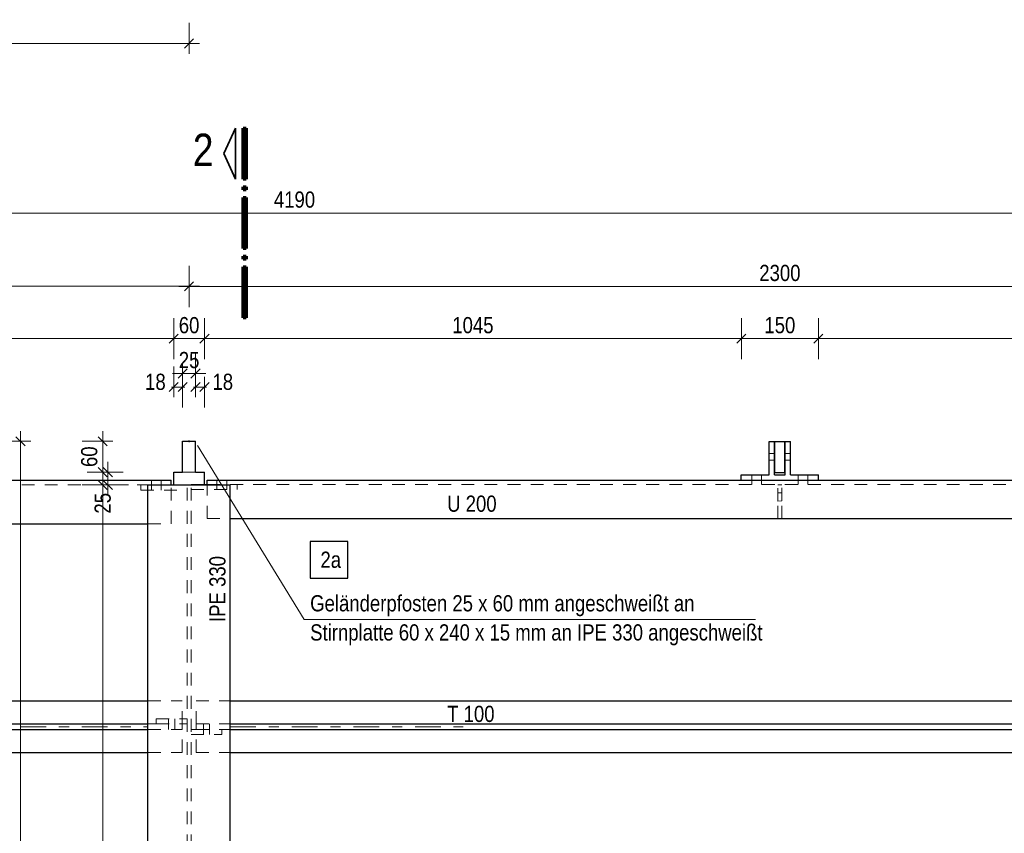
# Model space of a CAD drawing. Header units: millimetres. Extents: x 0 to 96, y -6 to 70.6.
# Tile 93 of 138: x 34.2 to 43.8, y 25.7 to 33.7. Entities that reach past the tile are written whole.
import ezdxf

# ---------------------------------------------------------------- set-up
doc = ezdxf.new("R2010")
doc.units = ezdxf.units.MM
doc.linetypes.add('DASHDOT', pattern=[1, 0.5, -0.25, 0, -0.25])
doc.linetypes.add('HIDDEN', pattern=[0.375, 0.25, -0.125])
doc.layers.add('Achsen', color=7, linetype='Continuous', lineweight=20)
doc.styles.add('Arial Narrow', font='ARIALN.TTF')
doc.dimstyles.new('Arch_Strakon_dimstyle', dxfattribs={"dimtxt": 15.75, "dimasz": 1, "dimexe": 1.25, "dimexo": 0.0625, "dimgap": 1, "dimtad": 0, "dimdec": 3, "dimzin": 12, "dimdsep": 46, "dimtxsty": 'Arial Narrow', "dimblk": 'Arrowhead_Tick', "dimsah": 1, "dimcen": 0, "dimse1": 1, "dimse2": 1, "dimclrd": 6, "dimclrt": 2, "dimazin": 0, "dimtfac": 1, "dimtdec": 4, "dimtmove": 0, "dimatfit": 3, "dimldrblk": 'NONE', "dimfxl": 1, "dimtvp": 1, "dimtolj": 1, "dimtzin": 0, "dimlwd": 13, "dimarcsym": 2})

# ---------------------------------------------------------------- blocks, each defined once
blk = doc.blocks.new('Arrowhead_Tick')
at = {"color": 0, "linetype": 'Continuous', "lineweight": -2}
for p, q in [((0, 20), (0, -10)), ((-1, 0), (0, 0)), ((10, 0), (0, 0))]:
    blk.add_line(p, q, dxfattribs=at)
at = {"color": 2, "linetype": 'Continuous', "lineweight": 35}
blk.add_line((4.42, 4.42), (-4.42, -4.42), dxfattribs=at)
blk = doc.blocks.new('*D171')
at = {"color": 6, "linetype": 'Continuous', "lineweight": 13}
blk.add_line((35.0367, 29.1455), (35.0367, 29.2505), dxfattribs=at)
at = {"layer": 'Defpoints', "color": 0}
for p in [(35.0367, 29.2605), (35.9773, 29.2605), (35.9773, 29.1355)]:
    blk.add_point(p, dxfattribs=at)
at = {"color": 6, "lineweight": 13, "xscale": 0.01, "yscale": 0.01, "zscale": 0.01}
for p, rotation in [((35.0367, 29.2605), 90), ((35.0367, 29.1355), 270)]:
    blk.add_blockref('Arrowhead_Tick', p, dxfattribs=dict(at, rotation=rotation))
at = {"color": 2, "lineweight": 0, "insert": (34.9867, 28.9575), "char_height": 0.1575, "attachment_point": 5, "rotation": 90, "style": 'Arial Narrow'}
blk.add_mtext('\\A1;25', dxfattribs=at)
blk = doc.blocks.new('_None')
blk = doc.blocks.new('*D172')
at = {"color": 6, "linetype": 'Continuous', "lineweight": 13}
blk.add_line((34.9867, 29.2705), (34.9867, 29.5505), dxfattribs=at)
at = {"layer": 'Defpoints', "color": 0}
for p in [(34.9867, 29.5605), (35.8898, 29.5605), (35.9773, 29.2605)]:
    blk.add_point(p, dxfattribs=at)
at = {"color": 6, "lineweight": 13, "xscale": 0.01, "yscale": 0.01, "zscale": 0.01}
for p, rotation in [((34.9867, 29.5605), 90), ((34.9867, 29.2605), 270)]:
    blk.add_blockref('Arrowhead_Tick', p, dxfattribs=dict(at, rotation=rotation))
at = {"color": 2, "lineweight": 0, "insert": (34.8563, 29.4105), "char_height": 0.1575, "attachment_point": 5, "rotation": 90, "style": 'Arial Narrow'}
blk.add_mtext('\\A1;60', dxfattribs=at)
blk = doc.blocks.new('*D199')
at = {"color": 6, "linetype": 'Continuous', "lineweight": 13}
blk.add_line((30.4623, 30.5591), (35.6673, 30.5591), dxfattribs=at)
at = {"layer": 'Defpoints', "color": 0}
for p in [(35.6773, 30.5591), (30.4523, 29.233), (35.6773, 29.2605)]:
    blk.add_point(p, dxfattribs=at)
at = {"color": 6, "lineweight": 13, "xscale": 0.01, "yscale": 0.01, "zscale": 0.01}
blk.add_blockref('Arrowhead_Tick', (35.6773, 30.5591), dxfattribs=at)
at = {"color": 6, "lineweight": 13, "xscale": 0.01, "yscale": 0.01, "zscale": 0.01, "rotation": 180}
blk.add_blockref('Arrowhead_Tick', (30.4523, 30.5591), dxfattribs=at)
at = {"color": 2, "lineweight": 0, "insert": (33.0648, 30.6895), "char_height": 0.1575, "attachment_point": 5, "style": 'Arial Narrow'}
blk.add_mtext('\\A1;1045', dxfattribs=at)
blk = doc.blocks.new('*D200')
at = {"color": 6, "linetype": 'Continuous', "lineweight": 13}
blk.add_line((35.6873, 30.5591), (35.9673, 30.5591), dxfattribs=at)
at = {"layer": 'Defpoints', "color": 0}
for p in [(35.9773, 30.5591), (35.6773, 29.2605), (35.9773, 29.2605)]:
    blk.add_point(p, dxfattribs=at)
at = {"color": 6, "lineweight": 13, "xscale": 0.01, "yscale": 0.01, "zscale": 0.01}
blk.add_blockref('Arrowhead_Tick', (35.9773, 30.5591), dxfattribs=at)
at = {"color": 6, "lineweight": 13, "xscale": 0.01, "yscale": 0.01, "zscale": 0.01, "rotation": 180}
blk.add_blockref('Arrowhead_Tick', (35.6773, 30.5591), dxfattribs=at)
at = {"color": 2, "lineweight": 0, "insert": (35.8273, 30.6895), "char_height": 0.1575, "attachment_point": 5, "style": 'Arial Narrow'}
blk.add_mtext('\\A1;60', dxfattribs=at)
blk = doc.blocks.new('*D219')
at = {"color": 6, "linetype": 'Continuous', "lineweight": 13}
blk.add_line((30.0873, 31.0684), (35.8173, 31.0684), dxfattribs=at)
at = {"layer": 'Defpoints', "color": 0}
for p in [(35.8273, 31.0684), (35.8273, 29.5605), (30.0773, 29.233)]:
    blk.add_point(p, dxfattribs=at)
at = {"color": 6, "lineweight": 13, "xscale": 0.01, "yscale": 0.01, "zscale": 0.01}
blk.add_blockref('Arrowhead_Tick', (35.8273, 31.0684), dxfattribs=at)
at = {"color": 6, "lineweight": 13, "xscale": 0.01, "yscale": 0.01, "zscale": 0.01, "rotation": 180}
blk.add_blockref('Arrowhead_Tick', (30.0773, 31.0684), dxfattribs=at)
at = {"color": 2, "lineweight": 0, "insert": (32.9523, 31.1988), "char_height": 0.1575, "attachment_point": 5, "style": 'Arial Narrow'}
blk.add_mtext('\\A1;1150', dxfattribs=at)
blk = doc.blocks.new('*D220')
at = {"color": 6, "linetype": 'Continuous', "lineweight": 13}
blk.add_line((26.3882, 31.7809), (47.3182, 31.7809), dxfattribs=at)
at = {"layer": 'Defpoints', "color": 0}
for p in [(47.3282, 31.7809), (26.3782, 31.0113), (47.3282, 31.0113)]:
    blk.add_point(p, dxfattribs=at)
at = {"color": 6, "lineweight": 13, "xscale": 0.01, "yscale": 0.01, "zscale": 0.01}
blk.add_blockref('Arrowhead_Tick', (47.3282, 31.7809), dxfattribs=at)
at = {"color": 6, "lineweight": 13, "xscale": 0.01, "yscale": 0.01, "zscale": 0.01, "rotation": 180}
blk.add_blockref('Arrowhead_Tick', (26.3782, 31.7809), dxfattribs=at)
at = {"color": 2, "lineweight": 0, "insert": (36.8532, 31.9113), "char_height": 0.1575, "attachment_point": 5, "style": 'Arial Narrow'}
blk.add_mtext('\\A1;4190', dxfattribs=at)
blk = doc.blocks.new('*D221')
at = {"color": 6, "linetype": 'Continuous', "lineweight": 13}
blk.add_line((35.8373, 31.0671), (47.3182, 31.0671), dxfattribs=at)
at = {"layer": 'Defpoints', "color": 0}
for p in [(47.3282, 31.0671), (47.3282, 31.0113), (35.8273, 29.5605)]:
    blk.add_point(p, dxfattribs=at)
at = {"color": 6, "lineweight": 13, "xscale": 0.01, "yscale": 0.01, "zscale": 0.01}
blk.add_blockref('Arrowhead_Tick', (47.3282, 31.0671), dxfattribs=at)
at = {"color": 6, "lineweight": 13, "xscale": 0.01, "yscale": 0.01, "zscale": 0.01, "rotation": 180}
blk.add_blockref('Arrowhead_Tick', (35.8273, 31.0671), dxfattribs=at)
at = {"color": 2, "lineweight": 0, "insert": (41.5777, 31.1975), "char_height": 0.1575, "attachment_point": 5, "style": 'Arial Narrow'}
blk.add_mtext('\\A1;2300', dxfattribs=at)
blk = doc.blocks.new('*D222')
at = {"color": 6, "linetype": 'Continuous', "lineweight": 13}
blk.add_line((34.1867, 20.9687), (34.1867, 29.5505), dxfattribs=at)
at = {"layer": 'Defpoints', "color": 0}
for p in [(34.1867, 29.5605), (35.7648, 29.5605), (48.7886, 20.9587)]:
    blk.add_point(p, dxfattribs=at)
at = {"color": 6, "lineweight": 13, "xscale": 0.01, "yscale": 0.01, "zscale": 0.01}
for p, rotation in [((34.1867, 29.5605), 90), ((34.1867, 20.9587), 270)]:
    blk.add_blockref('Arrowhead_Tick', p, dxfattribs=dict(at, rotation=rotation))
at = {"color": 2, "lineweight": 0, "insert": (34.0563, 25.2596), "char_height": 0.1575, "attachment_point": 5, "rotation": 90, "style": 'Arial Narrow'}
blk.add_mtext('\\A1;1720', dxfattribs=at)
blk = doc.blocks.new('*D224')
at = {"color": 6, "linetype": 'Continuous', "lineweight": 13}
for p, q in [((35.6673, 30.0883), (35.6573, 30.0883)), ((35.6773, 30.0883), (35.7648, 30.0883)), ((35.7748, 30.0883), (35.7848, 30.0883))]:
    blk.add_line(p, q, dxfattribs=at)
at = {"layer": 'Defpoints', "color": 0}
for p in [(35.7648, 30.0883), (35.7648, 29.5605), (35.6773, 29.2605)]:
    blk.add_point(p, dxfattribs=at)
at = {"color": 6, "lineweight": 13, "xscale": 0.01, "yscale": 0.01, "zscale": 0.01}
blk.add_blockref('Arrowhead_Tick', (35.6773, 30.0883), dxfattribs=at)
at = {"color": 6, "lineweight": 13, "xscale": 0.01, "yscale": 0.01, "zscale": 0.01, "rotation": 180}
blk.add_blockref('Arrowhead_Tick', (35.7648, 30.0883), dxfattribs=at)
at = {"color": 2, "lineweight": 0, "insert": (35.4993, 30.1383), "char_height": 0.1575, "attachment_point": 5, "style": 'Arial Narrow'}
blk.add_mtext('\\A1;18', dxfattribs=at)
blk = doc.blocks.new('*D225')
at = {"color": 6, "linetype": 'Continuous', "lineweight": 13}
blk.add_line((35.7748, 30.2198), (35.8798, 30.2198), dxfattribs=at)
at = {"layer": 'Defpoints', "color": 0}
for p in [(35.8898, 30.2198), (35.7648, 29.5605), (35.8898, 29.5605)]:
    blk.add_point(p, dxfattribs=at)
at = {"color": 6, "lineweight": 13, "xscale": 0.01, "yscale": 0.01, "zscale": 0.01}
blk.add_blockref('Arrowhead_Tick', (35.8898, 30.2198), dxfattribs=at)
at = {"color": 6, "lineweight": 13, "xscale": 0.01, "yscale": 0.01, "zscale": 0.01, "rotation": 180}
blk.add_blockref('Arrowhead_Tick', (35.7648, 30.2198), dxfattribs=at)
at = {"color": 2, "lineweight": 0, "insert": (35.8273, 30.3502), "char_height": 0.1575, "attachment_point": 5, "style": 'Arial Narrow'}
blk.add_mtext('\\A1;25', dxfattribs=at)
blk = doc.blocks.new('*D226')
at = {"color": 6, "linetype": 'Continuous', "lineweight": 13}
for p, q in [((35.8798, 30.0883), (35.8698, 30.0883)), ((35.8898, 30.0883), (35.9773, 30.0883)), ((35.9873, 30.0883), (35.9973, 30.0883))]:
    blk.add_line(p, q, dxfattribs=at)
at = {"layer": 'Defpoints', "color": 0}
for p in [(35.9773, 30.0883), (35.8898, 29.5605), (35.9773, 29.2605)]:
    blk.add_point(p, dxfattribs=at)
at = {"color": 6, "lineweight": 13, "xscale": 0.01, "yscale": 0.01, "zscale": 0.01}
blk.add_blockref('Arrowhead_Tick', (35.8898, 30.0883), dxfattribs=at)
at = {"color": 6, "lineweight": 13, "xscale": 0.01, "yscale": 0.01, "zscale": 0.01, "rotation": 180}
blk.add_blockref('Arrowhead_Tick', (35.9773, 30.0883), dxfattribs=at)
at = {"color": 2, "lineweight": 0, "insert": (36.1553, 30.1383), "char_height": 0.1575, "attachment_point": 5, "style": 'Arial Narrow'}
blk.add_mtext('\\A1;18', dxfattribs=at)
blk = doc.blocks.new('*D248')
at = {"color": 6, "linetype": 'Continuous', "lineweight": 13}
blk.add_line((34.9867, 21.7937), (34.9867, 29.1255), dxfattribs=at)
at = {"layer": 'Defpoints', "color": 0}
for p in [(34.9867, 29.1355), (35.9773, 29.1355), (36.2273, 21.7837)]:
    blk.add_point(p, dxfattribs=at)
at = {"color": 6, "lineweight": 13, "xscale": 0.01, "yscale": 0.01, "zscale": 0.01}
for p, rotation in [((34.9867, 29.1355), 90), ((34.9867, 21.7837), 270)]:
    blk.add_blockref('Arrowhead_Tick', p, dxfattribs=dict(at, rotation=rotation))
at = {"color": 2, "lineweight": 0, "insert": (34.8563, 25.4596), "char_height": 0.1575, "attachment_point": 5, "rotation": 90, "style": 'Arial Narrow'}
blk.add_mtext('\\A1;1470', dxfattribs=at)
blk = doc.blocks.new('*D250')
at = {"color": 6, "linetype": 'Continuous', "lineweight": 13}
blk.add_line((35.9873, 30.5591), (41.1923, 30.5591), dxfattribs=at)
at = {"layer": 'Defpoints', "color": 0}
for p in [(41.2023, 30.5591), (35.9773, 29.2605), (41.2023, 29.233)]:
    blk.add_point(p, dxfattribs=at)
at = {"color": 6, "lineweight": 13, "xscale": 0.01, "yscale": 0.01, "zscale": 0.01}
blk.add_blockref('Arrowhead_Tick', (41.2023, 30.5591), dxfattribs=at)
at = {"color": 6, "lineweight": 13, "xscale": 0.01, "yscale": 0.01, "zscale": 0.01, "rotation": 180}
blk.add_blockref('Arrowhead_Tick', (35.9773, 30.5591), dxfattribs=at)
at = {"color": 2, "lineweight": 0, "insert": (38.5898, 30.6895), "char_height": 0.1575, "attachment_point": 5, "style": 'Arial Narrow'}
blk.add_mtext('\\A1;1045', dxfattribs=at)
blk = doc.blocks.new('*D251')
at = {"color": 6, "linetype": 'Continuous', "lineweight": 13}
blk.add_line((41.2123, 30.5591), (41.9423, 30.5591), dxfattribs=at)
at = {"layer": 'Defpoints', "color": 0}
for p in [(41.9523, 30.5591), (41.2023, 29.233), (41.9523, 29.233)]:
    blk.add_point(p, dxfattribs=at)
at = {"color": 6, "lineweight": 13, "xscale": 0.01, "yscale": 0.01, "zscale": 0.01}
blk.add_blockref('Arrowhead_Tick', (41.9523, 30.5591), dxfattribs=at)
at = {"color": 6, "lineweight": 13, "xscale": 0.01, "yscale": 0.01, "zscale": 0.01, "rotation": 180}
blk.add_blockref('Arrowhead_Tick', (41.2023, 30.5591), dxfattribs=at)
at = {"color": 2, "lineweight": 0, "insert": (41.5773, 30.6895), "char_height": 0.1575, "attachment_point": 5, "style": 'Arial Narrow'}
blk.add_mtext('\\A1;150', dxfattribs=at)
blk = doc.blocks.new('*D252')
at = {"color": 6, "linetype": 'Continuous', "lineweight": 13}
blk.add_line((41.9623, 30.5591), (46.9203, 30.5591), dxfattribs=at)
at = {"layer": 'Defpoints', "color": 0}
for p in [(46.9303, 30.5591), (46.9303, 29.558), (41.9523, 29.233)]:
    blk.add_point(p, dxfattribs=at)
at = {"color": 6, "lineweight": 13, "xscale": 0.01, "yscale": 0.01, "zscale": 0.01}
blk.add_blockref('Arrowhead_Tick', (46.9303, 30.5591), dxfattribs=at)
at = {"color": 6, "lineweight": 13, "xscale": 0.01, "yscale": 0.01, "zscale": 0.01, "rotation": 180}
blk.add_blockref('Arrowhead_Tick', (41.9523, 30.5591), dxfattribs=at)
at = {"color": 2, "lineweight": 0, "insert": (44.4413, 30.6895), "char_height": 0.1575, "attachment_point": 5, "style": 'Arial Narrow'}
blk.add_mtext('\\A1;996', dxfattribs=at)
blk = doc.blocks.new('*D326')
at = {"color": 6, "linetype": 'Continuous', "lineweight": 13}
blk.add_line((24.3403, 33.4309), (35.8173, 33.4309), dxfattribs=at)
at = {"layer": 'Defpoints', "color": 0}
for p in [(35.8273, 33.4309), (24.3303, 29.633), (35.8273, 29.5605)]:
    blk.add_point(p, dxfattribs=at)
at = {"color": 6, "lineweight": 13, "xscale": 0.01, "yscale": 0.01, "zscale": 0.01}
blk.add_blockref('Arrowhead_Tick', (35.8273, 33.4309), dxfattribs=at)
at = {"color": 6, "lineweight": 13, "xscale": 0.01, "yscale": 0.01, "zscale": 0.01, "rotation": 180}
blk.add_blockref('Arrowhead_Tick', (24.3303, 33.4309), dxfattribs=at)
at = {"color": 2, "lineweight": 0, "insert": (30.0788, 33.5613), "char_height": 0.1575, "attachment_point": 5, "style": 'Arial Narrow'}
blk.add_mtext('\\A1;2300', dxfattribs=at)

msp = doc.modelspace()

# ---------------------------------------------------------------- linework, layer by layer
at = {"color": 2, "linetype": 'Continuous', "lineweight": 35}
for p, q in [((36.1649935, 32.3600033), (36.2774928, 32.6075066)), ((36.2774928, 32.6075066), (36.2774928, 32.1125057)), ((36.2774928, 32.1125057), (36.1649935, 32.3600033))]:
    msp.add_line(p, q, dxfattribs=at)
at = {"color": 1, "linetype": 'Continuous', "lineweight": 70}
for p, q in [((36.3524935, 32.1125057), (36.3524935, 32.6075066)), ((36.3524935, 32.6075066), (36.3824885, 32.6075066)), ((36.3824885, 32.6075066), (36.3824885, 32.1125057)), ((36.3824885, 32.1125057), (36.3524935, 32.1125057)), ((36.3524935, 32.0075062), (36.3524935, 32.037505)), ((36.3524935, 32.037505), (36.3824885, 32.037505)), ((36.3824885, 32.037505), (36.3824885, 32.0075062)), ((36.3824885, 32.0075062), (36.3524935, 32.0075062)), ((36.3524935, 31.4375046), (36.3524935, 31.9325054)), ((36.3524935, 31.9325054), (36.3824885, 31.9325054)), ((36.3824885, 31.9325054), (36.3824885, 31.4375046)), ((36.3824885, 31.4375046), (36.3524935, 31.4375046)), ((36.3524935, 31.332505), (36.3524935, 31.3625057)), ((36.3524935, 31.3625057), (36.3824885, 31.3625057)), ((36.3824885, 31.3625057), (36.3824885, 31.332505)), ((36.3824885, 31.332505), (36.3524935, 31.332505)), ((36.3524935, 30.7625053), (36.3524935, 31.2575062)), ((36.3524935, 31.2575062), (36.3824885, 31.2575062)), ((36.3824885, 31.2575062), (36.3824885, 30.7625053)), ((36.3824885, 30.7625053), (36.3524935, 30.7625053))]:
    msp.add_line(p, q, dxfattribs=at)
at = {"color": 5, "linetype": 'Continuous', "lineweight": 18}
for p, q in [((36.9481503, 27.8251475), (35.9079315, 29.5209062)), ((41.3395529, 27.8251475), (36.9481503, 27.8251475))]:
    msp.add_line(p, q, dxfattribs=at)
at = {"color": 6, "linetype": 'HIDDEN', "lineweight": 13, "ltscale": 0.5}
for p, q in [((41.4747574, 29.4405893), (41.5247574, 29.4405893)), ((41.6297574, 29.4405893), (41.6797574, 29.4405893)), ((41.4747574, 29.3753893), (41.5247574, 29.3753893)), ((41.6297574, 29.3753893), (41.6797574, 29.3753893)), ((35.7647905, 29.2604893), (35.8897905, 29.2604893)), ((41.3047574, 29.1829893), (41.3047574, 29.2329893)), ((41.3997574, 29.1829893), (41.3997574, 29.2329893)), ((41.7547574, 29.1829893), (41.7547574, 29.2329893)), ((41.8497574, 29.1829893), (41.8497574, 29.2329893)), ((25.4230215, 29.1354893), (35.4272905, 29.1354893)), ((35.3585405, 29.0854893), (35.3585405, 29.1354893)), ((35.4610405, 29.1354893), (35.4610405, 29.1829893)), ((35.4610405, 29.0854893), (35.4610405, 29.1354893)), ((35.5560405, 29.1354893), (35.5560405, 29.1829893)), ((35.5560405, 29.0854893), (35.5560405, 29.1354893)), ((35.6522905, 28.7579893), (35.6522905, 29.1354893)), ((35.8085405, 21.7837386), (35.8085405, 29.1354893)), ((35.8460405, 29.1404893), (35.9772905, 29.1404893)), ((35.8460405, 29.1354893), (35.8460405, 29.1404893)), ((35.8460405, 21.7837386), (35.8460405, 29.1354893)), ((36.0022905, 29.1404893), (47.2875074, 29.1404893)), ((36.0022905, 28.8079893), (36.0022905, 29.1354893)), ((36.0985405, 29.1404893), (36.0985405, 29.1829893)), ((36.0985405, 29.0904893), (36.0985405, 29.1404893)), ((36.1935405, 29.1404893), (36.1935405, 29.1829893)), ((36.1935405, 29.0904893), (36.1935405, 29.1404893)), ((36.2960405, 29.0904893), (36.2960405, 29.1404893)), ((41.3047574, 29.1404893), (41.3047574, 29.1829893)), ((41.3997574, 29.1404893), (41.3997574, 29.1829893)), ((41.5572574, 29.1354893), (41.5972574, 29.1354893)), ((41.5572574, 28.9787772), (41.5572574, 29.1354893)), ((41.5972574, 28.9820574), (41.5972574, 29.1354893)), ((41.7547574, 29.1404893), (41.7547574, 29.1829893)), ((41.8497574, 29.1404893), (41.8497574, 29.1829893)), ((35.3585405, 29.0854893), (35.8085405, 29.0854893)), ((35.8460405, 29.0904893), (36.2960405, 29.0904893)), ((41.5572574, 29.0604893), (41.5972574, 29.0604893)), ((41.5972574, 28.9820574), (41.5572574, 28.9787772)), ((41.5572574, 28.8079893), (41.5572574, 28.9787772)), ((41.5972574, 28.8079893), (41.5972574, 28.9820574)), ((35.4272905, 28.7579893), (35.6522905, 28.7579893)), ((36.0022905, 28.8079893), (36.2272905, 28.8079893)), ((35.4272905, 27.0337386), (35.7585405, 27.0337386)), ((35.7585405, 26.8112386), (35.7585405, 27.0337386)), ((35.8960405, 27.0337386), (36.2272905, 27.0337386)), ((35.8960405, 26.8112386), (35.8960405, 27.0337386)), ((35.5085405, 26.8612386), (35.8085405, 26.8612386)), ((35.5085405, 26.8112386), (35.5085405, 26.8612386)), ((35.6285297, 26.8112386), (35.6285295, 26.8612386)), ((35.6885297, 26.8112386), (35.6885294, 26.8612386)), ((35.4272905, 26.8112386), (35.5085405, 26.8112386)), ((35.4272905, 26.7562386), (35.7585405, 26.7562386)), ((35.5085405, 26.8112386), (35.7585405, 26.8112386)), ((35.62853, 26.7562386), (35.6285297, 26.8112386)), ((35.6885299, 26.7562386), (35.6885297, 26.8112386)), ((35.7585405, 26.8112386), (35.8085405, 26.8112386)), ((35.7585405, 26.7562386), (35.7585405, 26.8112386)), ((35.7585405, 26.5337386), (35.7585405, 26.7562386)), ((35.8460405, 26.7562386), (35.8960405, 26.7562386)), ((35.8960405, 26.8112386), (36.2272905, 26.8112386)), ((35.8960405, 26.7562386), (35.8960405, 26.8112386)), ((35.8960405, 26.7562386), (36.1460405, 26.7562386)), ((35.8960405, 26.5337386), (35.8960405, 26.7562386)), ((35.9661784, 26.7562386), (35.9661782, 26.8112386)), ((35.9661787, 26.7062386), (35.9661784, 26.7562386)), ((36.0261784, 26.7562386), (36.0261781, 26.8112386)), ((36.0261786, 26.7062386), (36.0261784, 26.7562386)), ((36.1460405, 26.7562386), (36.2272905, 26.7562386)), ((36.1460405, 26.7062386), (36.1460405, 26.7562386)), ((35.8460405, 26.7062386), (36.1460405, 26.7062386)), ((35.4272905, 26.5337386), (35.7585405, 26.5337386)), ((35.8960405, 26.5337386), (36.2272905, 26.5337386))]:
    msp.add_line(p, q, dxfattribs=at)
at = {"color": 6, "linetype": 'DASHDOT', "lineweight": 13, "ltscale": 0.5}
for p, q in [((32.9848066, 26.7837386), (35.4272905, 26.7837386)), ((36.2272905, 26.7837386), (38.4959977, 26.7837386))]:
    msp.add_line(p, q, dxfattribs=at)
at = {"color": 9, "linetype": 'Continuous', "lineweight": 0}
msp.add_circle((35.8272905, 29.5604893), 0.00555, dxfattribs=at)
at = {"layer": 'Achsen', "color": 3, "linetype": 'Continuous', "lineweight": 25}
for p, q in [((35.7647905, 29.5604893), (35.8897905, 29.5604893)), ((35.7647905, 29.2604893), (35.7647905, 29.5604893)), ((35.8897905, 29.2604893), (35.8897905, 29.5604893)), ((41.4747574, 29.5579893), (41.5247574, 29.5579893)), ((41.4747574, 29.2329893), (41.4747574, 29.5579893)), ((41.5247574, 29.2329893), (41.5247574, 29.5579893)), ((41.5272574, 29.5579893), (41.6272574, 29.5579893)), ((41.5272574, 29.2579893), (41.5272574, 29.5579893)), ((41.6272574, 29.2579893), (41.6272574, 29.5579893)), ((41.6297574, 29.5579893), (41.6797574, 29.5579893)), ((41.6297574, 29.2329893), (41.6297574, 29.5579893)), ((41.6797574, 29.2329893), (41.6797574, 29.5579893)), ((35.6772905, 29.2604893), (35.7647905, 29.2604893)), ((35.6772905, 29.1354893), (35.6772905, 29.2604893)), ((35.8897905, 29.2604893), (35.9772905, 29.2604893)), ((35.9772905, 29.1354893), (35.9772905, 29.2604893)), ((41.2022574, 29.2329893), (41.4747574, 29.2329893)), ((41.2022574, 29.1829893), (41.2022574, 29.2329893)), ((41.5247574, 29.2329893), (41.6297574, 29.2329893)), ((41.5272574, 29.2579893), (41.6272574, 29.2579893)), ((41.6797574, 29.2329893), (41.9522574, 29.2329893)), ((41.9522574, 29.1829893), (41.9522574, 29.2329893)), ((25.7542715, 29.1829893), (35.6522905, 29.1829893)), ((35.4272905, 29.1354893), (36.2272905, 29.1354893)), ((35.4272905, 21.7837386), (35.4272905, 29.1354893)), ((35.6522905, 29.1354893), (35.6522905, 29.1829893)), ((35.9772905, 29.1404893), (36.0022905, 29.1404893)), ((36.0022905, 29.1829893), (46.9302574, 29.1829893)), ((36.0022905, 29.1354893), (36.0022905, 29.1829893)), ((36.2272905, 21.7837386), (36.2272905, 29.1354893)), ((25.7542715, 28.7579893), (35.4272905, 28.7579893)), ((36.2272905, 28.8079893), (46.9302574, 28.8079893)), ((37.3736404, 28.5869673), (37.0056749, 28.5869673)), ((37.0056749, 28.5869673), (37.0056749, 28.2294673)), ((37.3736404, 28.2294673), (37.3736404, 28.5869673)), ((37.0056749, 28.2294673), (37.3736404, 28.2294673)), ((25.7542715, 27.0337386), (35.4272905, 27.0337386)), ((36.2272905, 27.0337386), (46.9302574, 27.0337386)), ((25.7542715, 26.8112386), (35.4272905, 26.8112386)), ((25.7542715, 26.7562386), (35.4272905, 26.7562386)), ((36.2272905, 26.8112386), (46.9302574, 26.8112386)), ((36.2272905, 26.7562386), (46.9302574, 26.7562386)), ((25.7542715, 26.5337386), (35.4272905, 26.5337386)), ((36.2272905, 26.5337386), (46.9302574, 26.5337386))]:
    msp.add_line(p, q, dxfattribs=at)

# ---------------------------------------------------------------- texts
at = {"color": 1, "lineweight": 70, "style": 'Arial Narrow'}
msp.add_text('2', height=0.315, dxfattribs=at).set_placement((35.8639471, 32.2388486))
at = {"color": 2, "lineweight": 35, "style": 'Arial Narrow'}
for s, p in [('U 200', (38.3391172, 28.8748828)), ('Geländerpfosten 25 x 60 mm angeschweißt an', (37.0056749, 27.9056819)), ('Stirnplatte 60 x 240 x 15 mm an IPE 330 angeschweißt', (37.0056749, 27.6221819)), ('T 100', (38.3391172, 26.8296966))]:
    msp.add_text(s, height=0.1575, dxfattribs=at).set_placement(p)
msp.add_text('IPE 330', height=0.1575, rotation=90, dxfattribs=at).set_placement((36.1817069, 27.802553))
at = {"layer": 'Achsen', "color": 2, "lineweight": 35, "style": 'Arial Narrow'}
msp.add_text('2a', height=0.1575, dxfattribs=at).set_placement((37.1056749, 28.3294673))

# ---------------------------------------------------------------- dimensions: what is measured, and where the dimension line sits
at = {"lineweight": 0}
for base, p1, p2, text, override, picture, middle in [((35.8272905, 33.4309089), (24.3302574, 29.6329893), (35.8272905, 29.5604893), '2300', {"dimscale": 0.01, "dimtxt": 15.75, "dimasz": 1, "dimgap": 5, "dimtad": 1, "dimjust": 0, "dimtih": 0, "dimtoh": 0, "dimdec": 5, "dimdsep": 46, "dimtxsty": 'Arial Narrow', "dimclrd": 6, "dimclrt": 2, "dimtix": 1, "dimtofl": 255, "dimtmove": 0, "dimatfit": 2, "dimfxl": 0, "dimfxlon": 0, "dimtvp": 31.746032, "dimlwd": 13}, '*D326', (30.0787739, 33.4309089)), ((47.3282071, 31.7809089), (26.3782071, 31.0112837), (47.3282071, 31.0112837), '4190', {"dimscale": 0.01, "dimtxt": 15.75, "dimasz": 1, "dimgap": 5, "dimtad": 1, "dimjust": 0, "dimtih": 0, "dimtoh": 0, "dimdec": 3, "dimdsep": 46, "dimtxsty": 'Arial Narrow', "dimclrd": 6, "dimclrt": 2, "dimtix": 1, "dimtofl": 255, "dimtmove": 0, "dimatfit": 2, "dimfxl": 0, "dimfxlon": 0, "dimtvp": 31.746032, "dimlwd": 13}, '*D220', (36.8532071, 31.7809089)), ((35.8272905, 31.0684343), (30.0772574, 29.2329893), (35.8272905, 29.5604893), '1150', {"dimscale": 0.01, "dimtxt": 15.75, "dimasz": 1, "dimgap": 5, "dimtad": 1, "dimjust": 0, "dimtih": 0, "dimtoh": 0, "dimdec": 3, "dimdsep": 46, "dimtxsty": 'Arial Narrow', "dimclrd": 6, "dimclrt": 2, "dimtix": 1, "dimtofl": 255, "dimtmove": 0, "dimatfit": 2, "dimfxl": 0, "dimfxlon": 0, "dimtvp": 31.746032, "dimlwd": 13}, '*D219', (32.9522739, 31.0684343)), ((47.3282071, 31.0671326), (35.8272905, 29.5604893), (47.3282071, 31.0112837), '2300', {"dimscale": 0.01, "dimtxt": 15.75, "dimasz": 1, "dimgap": 5, "dimtad": 1, "dimjust": 0, "dimtih": 0, "dimtoh": 0, "dimdec": 3, "dimdsep": 46, "dimtxsty": 'Arial Narrow', "dimclrd": 6, "dimclrt": 2, "dimtix": 1, "dimtofl": 255, "dimtmove": 0, "dimatfit": 2, "dimfxl": 0, "dimfxlon": 0, "dimtvp": 31.746032, "dimlwd": 13}, '*D221', (41.5777488, 31.0671326)), ((35.6772905, 30.5591067), (30.4522574, 29.2329893), (35.6772905, 29.2604893), '1045', {"dimscale": 0.01, "dimtxt": 15.75, "dimasz": 1, "dimgap": 5, "dimtad": 1, "dimjust": 0, "dimtih": 0, "dimtoh": 0, "dimdec": 3, "dimdsep": 46, "dimtxsty": 'Arial Narrow', "dimclrd": 6, "dimclrt": 2, "dimtix": 1, "dimtofl": 255, "dimtmove": 0, "dimatfit": 2, "dimfxl": 0, "dimfxlon": 0, "dimtvp": 31.746032, "dimlwd": 13}, '*D199', (33.0647739, 30.5591067)), ((35.9772905, 30.5591067), (35.6772905, 29.2604893), (35.9772905, 29.2604893), '60', {"dimscale": 0.01, "dimtxt": 15.75, "dimasz": 1, "dimgap": 5, "dimtad": 1, "dimjust": 0, "dimtih": 0, "dimtoh": 0, "dimdec": 3, "dimdsep": 46, "dimtxsty": 'Arial Narrow', "dimclrd": 6, "dimclrt": 2, "dimtix": 1, "dimtofl": 255, "dimtmove": 0, "dimatfit": 2, "dimfxl": 0, "dimfxlon": 0, "dimtvp": 31.746032, "dimlwd": 13}, '*D200', (35.8272905, 30.5591067)), ((41.2022574, 30.5591067), (35.9772905, 29.2604893), (41.2022574, 29.2329893), '1045', {"dimscale": 0.01, "dimtxt": 15.75, "dimasz": 1, "dimgap": 5, "dimtad": 1, "dimjust": 0, "dimtih": 0, "dimtoh": 0, "dimdec": 3, "dimdsep": 46, "dimtxsty": 'Arial Narrow', "dimclrd": 6, "dimclrt": 2, "dimtix": 1, "dimtofl": 255, "dimtmove": 0, "dimatfit": 2, "dimfxl": 0, "dimfxlon": 0, "dimtvp": 31.746032, "dimlwd": 13}, '*D250', (38.5897739, 30.5591067)), ((41.9522574, 30.5591067), (41.2022574, 29.2329893), (41.9522574, 29.2329893), '150', {"dimscale": 0.01, "dimtxt": 15.75, "dimasz": 1, "dimgap": 5, "dimtad": 1, "dimjust": 0, "dimtih": 0, "dimtoh": 0, "dimdec": 3, "dimdsep": 46, "dimtxsty": 'Arial Narrow', "dimclrd": 6, "dimclrt": 2, "dimtix": 1, "dimtofl": 255, "dimtmove": 0, "dimatfit": 2, "dimfxl": 0, "dimfxlon": 0, "dimtvp": 31.746032, "dimlwd": 13}, '*D251', (41.5772574, 30.5591067)), ((46.9302574, 30.5591067), (41.9522574, 29.2329893), (46.9302574, 29.5579893), '996', {"dimscale": 0.01, "dimtxt": 15.75, "dimasz": 1, "dimgap": 5, "dimtad": 1, "dimjust": 0, "dimtih": 0, "dimtoh": 0, "dimdec": 3, "dimdsep": 46, "dimtxsty": 'Arial Narrow', "dimclrd": 6, "dimclrt": 2, "dimtix": 1, "dimtofl": 255, "dimtmove": 0, "dimatfit": 2, "dimfxl": 0, "dimfxlon": 0, "dimtvp": 31.746032, "dimlwd": 13}, '*D252', (44.4412574, 30.5591067)), ((35.8897905, 30.219759), (35.7647905, 29.5604893), (35.8897905, 29.5604893), '25', {"dimscale": 0.01, "dimtxt": 15.75, "dimasz": 1, "dimgap": 5, "dimtad": 1, "dimjust": 0, "dimtih": 0, "dimtoh": 0, "dimdec": 3, "dimdsep": 46, "dimtxsty": 'Arial Narrow', "dimclrd": 6, "dimclrt": 2, "dimtix": 1, "dimtofl": 255, "dimtmove": 0, "dimatfit": 2, "dimfxl": 0, "dimfxlon": 0, "dimtvp": 31.746032, "dimlwd": 13}, '*D225', (35.8272905, 30.219759)), ((35.7647905, 30.088259), (35.6772905, 29.2604893), (35.7647905, 29.5604893), '18', {"dimscale": 0.01, "dimtxt": 15.75, "dimasz": 1, "dimgap": 5, "dimtad": 1, "dimjust": 0, "dimtih": 0, "dimtoh": 0, "dimdec": 3, "dimdsep": 46, "dimtxsty": 'Arial Narrow', "dimclrd": 6, "dimclrt": 2, "dimtix": 0, "dimtofl": 255, "dimtmove": 2, "dimatfit": 2, "dimfxl": 0, "dimfxlon": 0, "dimtvp": 31.746032, "dimlwd": 13}, '*D224', (35.4993155, 30.138259)), ((35.9772905, 30.088259), (35.8897905, 29.5604893), (35.9772905, 29.2604893), '18', {"dimscale": 0.01, "dimtxt": 15.75, "dimasz": 1, "dimgap": 5, "dimtad": 1, "dimjust": 4, "dimtih": 0, "dimtoh": 0, "dimdec": 3, "dimdsep": 46, "dimtxsty": 'Arial Narrow', "dimclrd": 6, "dimclrt": 2, "dimtix": 0, "dimtofl": 255, "dimtmove": 2, "dimatfit": 2, "dimfxl": 0, "dimfxlon": 0, "dimtvp": 31.746032, "dimlwd": 13}, '*D226', (36.1552655, 30.138259))]:
    dim = msp.add_linear_dim(base=base, p1=p1, p2=p2, text=text, dimstyle='Arch_Strakon_dimstyle', override=override, dxfattribs=at)
    dim.commit()
    dim.dimension.update_dxf_attribs({"geometry": picture, "text_midpoint": middle, "dimtype": 160})
for base, p1, p2, text, override, picture, middle in [((34.1866872, 29.5604893), (48.788616, 20.9587386), (35.7647905, 29.5604893), '1720', {"dimscale": 0.01, "dimtxt": 15.75, "dimasz": 1, "dimgap": 5, "dimtad": 1, "dimjust": 0, "dimtih": 0, "dimtoh": 0, "dimdec": 3, "dimdsep": 46, "dimtxsty": 'Arial Narrow', "dimclrd": 6, "dimclrt": 2, "dimtix": 1, "dimtofl": 255, "dimtmove": 0, "dimatfit": 2, "dimfxl": 0, "dimfxlon": 0, "dimtvp": 31.746032, "dimlwd": 13}, '*D222', (34.1866872, 25.2596139)), ((34.9866872, 29.5604893), (35.9772905, 29.2604893), (35.8897905, 29.5604893), '60', {"dimscale": 0.01, "dimtxt": 15.75, "dimasz": 1, "dimgap": 5, "dimtad": 1, "dimjust": 0, "dimtih": 0, "dimtoh": 0, "dimdec": 3, "dimdsep": 46, "dimtxsty": 'Arial Narrow', "dimclrd": 6, "dimclrt": 2, "dimtix": 1, "dimtofl": 255, "dimtmove": 0, "dimatfit": 2, "dimfxl": 0, "dimfxlon": 0, "dimtvp": 31.746032, "dimlwd": 13}, '*D172', (34.9866872, 29.4104893)), ((35.0366872, 29.2604893), (35.9772905, 29.1354893), (35.9772905, 29.2604893), '25', {"dimscale": 0.01, "dimtxt": 15.75, "dimasz": 1, "dimgap": 5, "dimtad": 1, "dimjust": 0, "dimtih": 0, "dimtoh": 0, "dimdec": 3, "dimdsep": 46, "dimtxsty": 'Arial Narrow', "dimclrd": 6, "dimclrt": 2, "dimtix": 0, "dimtofl": 255, "dimtmove": 2, "dimatfit": 2, "dimfxl": 0, "dimfxlon": 0, "dimtvp": 31.746032, "dimlwd": 13}, '*D171', (34.9866872, 28.9575143)), ((34.9866872, 29.1354893), (36.2272905, 21.7837386), (35.9772905, 29.1354893), '1470', {"dimscale": 0.01, "dimtxt": 15.75, "dimasz": 1, "dimgap": 5, "dimtad": 1, "dimjust": 0, "dimtih": 0, "dimtoh": 0, "dimdec": 3, "dimdsep": 46, "dimtxsty": 'Arial Narrow', "dimclrd": 6, "dimclrt": 2, "dimtix": 1, "dimtofl": 255, "dimtmove": 0, "dimatfit": 2, "dimfxl": 0, "dimfxlon": 0, "dimtvp": 31.746032, "dimlwd": 13}, '*D248', (34.9866872, 25.4596139))]:
    dim = msp.add_linear_dim(base=base, p1=p1, p2=p2, angle=90, text=text, dimstyle='Arch_Strakon_dimstyle', override=override, dxfattribs=at)
    dim.commit()
    dim.dimension.update_dxf_attribs({"geometry": picture, "text_midpoint": middle, "dimtype": 160})

doc.saveas('drawing.dxf')
